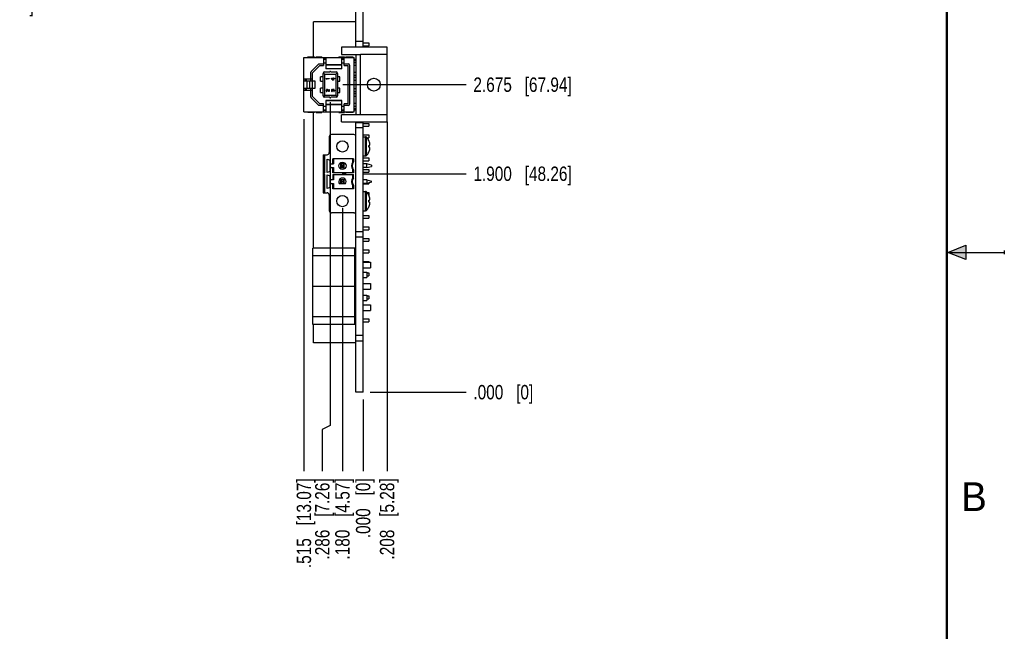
# Model space of a CAD drawing. Header units: inches. Extents: x 0 to 22, y 0 to 17.
# Tile 9 of 10: x 13.4 to 22, y 5.2 to 10.5. Entities that reach past the tile are written whole.
import ezdxf

# ---------------------------------------------------------------- set-up
doc = ezdxf.new("R2010")
doc.units = ezdxf.units.IN
doc.header["$LTSCALE"] = 1.21
doc.header["$MEASUREMENT"] = 0
doc.layers.get('0').update_dxf_attribs({"linetype": 'CONTINUOUS'})
doc.layers.add('DIMENSIONS', color=7, linetype='CONTINUOUS')
doc.styles.get("Standard").update_dxf_attribs({"font": 'txt', "width": 0.8})
doc.styles.add('TEXTSTYLE_2', font='txt')
doc.dimstyles.new('DIMSTYLE_2', dxfattribs={"dimtxt": 0.125, "dimasz": 0.18, "dimexe": 0.125, "dimexo": 0.0625, "dimgap": 0.03125, "dimtad": 0, "dimtih": 1, "dimtoh": 1, "dimdec": 3, "dimzin": 4, "dimdsep": 46, "dimtxsty": 'STANDARD', "dimblk": '_FILLED', "dimblk1": '_FILLED', "dimblk2": '_FILLED', "dimcen": 0.09, "dimadec": 0, "dimazin": 0, "dimtp": 0.01, "dimtm": 0.01, "dimtfac": 1, "dimtdec": 3, "dimtofl": 0, "dimtmove": 0, "dimatfit": 3, "dimldrblk": '_FILLED', "dimfxl": 1, "dimtolj": 1, "dimtzin": 4, "dimarcsym": 0})

# ---------------------------------------------------------------- blocks, each defined once
blk = doc.blocks.new('*D16')
at = {"layer": 'DIMENSIONS', "color": 2, "linetype": 'CONTINUOUS'}
blk.add_line((16.6358, 9.6357), (16.6358, 6.5967), dxfattribs=at)
at = {"layer": 'DIMENSIONS', "color": 2, "linetype": 'CONTINUOUS', "insert": (16.5733, 6.5342), "char_height": 0.125, "width": 1.125, "attachment_point": 3, "rotation": 90, "line_spacing_factor": 0.9}
blk.add_mtext('.208{\\Ftxt.shx;\\W1.000000;\\H0.125000; }[5.28]', dxfattribs=at)
blk = doc.blocks.new('_FILLED')
at = {"color": 0, "linetype": 'BYBLOCK'}
blk.add_solid([(0, 0), (-1, 0.174), (-1, -0.174)], dxfattribs=at)
blk = doc.blocks.new('*D17')
at = {"layer": 'DIMENSIONS', "color": 2, "linetype": 'CONTINUOUS'}
blk.add_line((16.4278, 7.2217), (16.4278, 6.5967), dxfattribs=at)
at = {"layer": 'DIMENSIONS', "color": 2, "linetype": 'CONTINUOUS', "insert": (16.3653, 6.5342), "char_height": 0.125, "width": 0.825, "attachment_point": 3, "rotation": 90, "line_spacing_factor": 0.9}
blk.add_mtext('.000{\\Ftxt.shx;\\W1.000000;\\H0.125000; }[0]', dxfattribs=at)
blk = doc.blocks.new('*D18')
at = {"layer": 'DIMENSIONS', "color": 2, "linetype": 'CONTINUOUS'}
blk.add_line((15.913, 9.6595), (15.913, 6.5967), dxfattribs=at)
at = {"layer": 'DIMENSIONS', "color": 2, "linetype": 'CONTINUOUS', "insert": (15.8505, 6.5342), "char_height": 0.125, "width": 1.225, "attachment_point": 3, "rotation": 90, "line_spacing_factor": 0.9}
blk.add_mtext('.515{\\Ftxt.shx;\\W1.000000;\\H0.125000; }[13.07]', dxfattribs=at)
blk = doc.blocks.new('*D19')
at = {"layer": 'DIMENSIONS', "color": 2, "linetype": 'CONTINUOUS'}
blk.add_line((16.2477, 8.8835), (16.2477, 6.5967), dxfattribs=at)
at = {"layer": 'DIMENSIONS', "color": 2, "linetype": 'CONTINUOUS', "insert": (16.1852, 6.5342), "char_height": 0.125, "width": 1.125, "attachment_point": 3, "rotation": 90, "line_spacing_factor": 0.9}
blk.add_mtext('.180{\\Ftxt.shx;\\W1.000000;\\H0.125000; }[4.57]', dxfattribs=at)
blk = doc.blocks.new('*D20')
at = {"layer": 'DIMENSIONS', "color": 2, "linetype": 'CONTINUOUS'}
for p, q in [((16.1418, 9.8059), (16.1418, 6.9942)), ((16.1418, 6.9942), (16.073, 6.9602)), ((16.073, 6.9602), (16.073, 6.5967))]:
    blk.add_line(p, q, dxfattribs=at)
at = {"layer": 'DIMENSIONS', "color": 2, "linetype": 'CONTINUOUS', "insert": (16.0105, 6.5342), "char_height": 0.125, "width": 1.125, "attachment_point": 3, "rotation": 90, "line_spacing_factor": 0.9}
blk.add_mtext('.286{\\Ftxt.shx;\\W1.000000;\\H0.125000; }[7.26]', dxfattribs=at)
blk = doc.blocks.new('*D21')
at = {"layer": 'DIMENSIONS', "color": 2, "linetype": 'CONTINUOUS'}
blk.add_line((16.4283, 9.1842), (17.3233, 9.1842), dxfattribs=at)
at = {"layer": 'DIMENSIONS', "color": 2, "linetype": 'CONTINUOUS', "insert": (17.3858, 9.2467), "char_height": 0.125, "width": 1.325, "attachment_point": 1, "line_spacing_factor": 0.9}
blk.add_mtext('1.900{\\Ftxt.shx;\\W1.000000;\\H0.125000; }[48.26]', dxfattribs=at)
blk = doc.blocks.new('*D22')
at = {"layer": 'DIMENSIONS', "color": 2, "linetype": 'CONTINUOUS'}
blk.add_line((16.4903, 7.2842), (17.3233, 7.2842), dxfattribs=at)
at = {"layer": 'DIMENSIONS', "color": 2, "linetype": 'CONTINUOUS', "insert": (17.3858, 7.3467), "char_height": 0.125, "width": 0.825, "attachment_point": 1, "line_spacing_factor": 0.9}
blk.add_mtext('.000{\\Ftxt.shx;\\W1.000000;\\H0.125000; }[0]', dxfattribs=at)
blk = doc.blocks.new('*D23')
at = {"layer": 'DIMENSIONS', "color": 2, "linetype": 'CONTINUOUS'}
blk.add_line((16.2519, 9.9589), (17.3233, 9.9589), dxfattribs=at)
at = {"layer": 'DIMENSIONS', "color": 2, "linetype": 'CONTINUOUS', "insert": (17.3858, 10.0214), "char_height": 0.125, "width": 1.325, "attachment_point": 1, "line_spacing_factor": 0.9}
blk.add_mtext('2.675{\\Ftxt.shx;\\W1.000000;\\H0.125000; }[67.94]', dxfattribs=at)
blk = doc.blocks.new('*D24')
at = {"layer": 'DIMENSIONS', "color": 2, "linetype": 'CONTINUOUS'}
blk.add_line((11.5192, 10.6542), (12.5212, 10.6542), dxfattribs=at)
at = {"layer": 'DIMENSIONS', "color": 2, "linetype": 'CONTINUOUS', "insert": (12.5837, 10.7167), "char_height": 0.125, "width": 1.525, "attachment_point": 1, "line_spacing_factor": 0.9}
blk.add_mtext('3X 3.370{\\Ftxt.shx;\\W1.000000;\\H0.125000; }[85.6]', dxfattribs=at)

msp = doc.modelspace()

# ---------------------------------------------------------------- hatches: boundary and pattern name
at = {"linetype": 'CONTINUOUS'}
msp.add_hatch(color=2, dxfattribs=at).paths.add_polyline_path([(21.6663, 8.5625), (21.6663, 8.4375), (21.51, 8.5)])

# ---------------------------------------------------------------- linework, layer by layer
at = {"color": 7, "linetype": 'CONTINUOUS'}
for p, q in [((16.3658, 10.2842), (16.3658, 13.6842)), ((16.4278, 10.2842), (16.4278, 13.6842)), ((15.9958, 10.2003), (15.9958, 10.5042)), ((16.3658, 10.5042), (15.9958, 10.5042)), ((16.6358, 10.2842), (16.2408, 10.2842)), ((16.2408, 10.2842), (16.2408, 10.2209)), ((16.4278, 10.3342), (16.3658, 10.3342)), ((16.3658, 10.2872), (16.4278, 10.2872)), ((16.4278, 10.3217), (16.4778, 10.3217)), ((16.4278, 10.2967), (16.4778, 10.2967)), ((16.4778, 10.3217), (16.4778, 10.2967)), ((16.6358, 9.6342), (16.6358, 10.2842)), ((15.913, 9.722), (15.913, 10.1959)), ((15.913, 10.1959), (16.3485, 10.1959)), ((15.9465, 10.1959), (15.9465, 10.2003)), ((15.9465, 10.2003), (16.0052, 10.2003)), ((16.0052, 10.2003), (16.0052, 10.1959)), ((16.0187, 10.2003), (16.0187, 10.1959)), ((16.0187, 10.2003), (16.068, 10.2003)), ((16.068, 10.1959), (16.068, 10.2003)), ((16.0847, 10.1959), (16.0847, 10.1253)), ((16.0847, 10.1834), (16.1044, 10.1834)), ((16.1044, 10.1959), (16.1044, 10.0963)), ((16.2156, 10.2003), (16.2648, 10.2003)), ((16.2156, 10.2003), (16.2156, 10.1959)), ((16.2408, 10.2217), (16.4058, 10.2217)), ((16.2408, 10.2209), (16.4058, 10.2209)), ((16.2422, 10.0963), (16.2422, 10.1959)), ((16.2422, 10.1834), (16.2619, 10.1834)), ((16.2619, 10.1253), (16.2619, 10.1959)), ((16.2648, 10.1959), (16.2648, 10.2003)), ((16.2784, 10.2003), (16.3371, 10.2003)), ((16.2784, 10.1959), (16.2784, 10.2003)), ((16.3371, 10.2003), (16.3371, 10.1959)), ((16.3485, 9.722), (16.3485, 10.1959)), ((16.3658, 10.2209), (16.3658, 9.6974)), ((16.4058, 9.6967), (16.4058, 10.2217)), ((16.6358, 10.2202), (16.4058, 10.2202)), ((16.0397, 10.1362), (15.9775, 10.074)), ((16.0528, 10.1253), (15.9886, 10.0611)), ((16.0467, 10.1391), (16.0847, 10.1391)), ((16.0528, 10.1253), (16.0847, 10.1253)), ((16.0847, 10.1794), (16.1044, 10.1794)), ((16.0847, 10.1497), (16.1044, 10.1497)), ((16.2422, 10.1315), (16.1044, 10.1315)), ((16.2422, 10.1292), (16.1044, 10.1292)), ((16.1044, 10.0984), (16.2422, 10.0984)), ((16.2422, 10.1794), (16.2619, 10.1794)), ((16.2422, 10.1497), (16.2619, 10.1497)), ((16.2619, 10.1391), (16.2991, 10.1391)), ((16.2619, 10.1253), (16.2949, 10.1253)), ((16.2949, 10.1253), (16.2949, 9.7926)), ((16.3089, 10.1292), (16.3089, 9.7887)), ((16.3508, 9.7483), (16.3508, 10.1696)), ((16.3658, 10.1499), (16.3508, 10.1499)), ((16.3658, 10.1243), (16.3508, 10.1243)), ((15.9747, 10.0082), (15.9747, 10.067)), ((15.9886, 9.8568), (15.9886, 10.0611)), ((16.0792, 10.0278), (16.0586, 10.0278)), ((16.0586, 9.9885), (16.0586, 10.0278)), ((16.0792, 9.8605), (16.0792, 10.0574)), ((16.0806, 10.063), (16.0941, 10.0495)), ((16.091, 10.0692), (16.1372, 10.0692)), ((16.0941, 10.0495), (16.1894, 10.0495)), ((16.0941, 9.8684), (16.0941, 10.0495)), ((16.2422, 10.0963), (16.1044, 10.0963)), ((16.1067, 10.0118), (16.1319, 10.0118)), ((16.1067, 10.0087), (16.1067, 10.0118)), ((16.1319, 10.0118), (16.1319, 10.0087)), ((16.1463, 10.0692), (16.1926, 10.0692)), ((16.1526, 10.0142), (16.1671, 10.0142)), ((16.1526, 10.011), (16.1526, 10.0142)), ((16.1671, 10.0194), (16.1703, 10.0194)), ((16.1671, 10.0142), (16.1671, 10.0194)), ((16.1703, 10.0194), (16.1703, 10.0142)), ((16.1703, 10.0142), (16.1778, 10.0142)), ((16.1778, 10.0142), (16.1778, 10.011)), ((16.2029, 10.063), (16.1894, 10.0495)), ((16.1894, 10.0495), (16.1894, 9.8684)), ((16.2044, 10.0574), (16.2044, 9.8605)), ((16.225, 10.0278), (16.2044, 10.0278)), ((16.225, 9.9885), (16.225, 10.0278)), ((16.3658, 10.0633), (16.3508, 10.0633)), ((16.3658, 10.0377), (16.3508, 10.0377)), ((16.3658, 10.02), (16.3508, 10.02)), ((15.913, 10.0082), (15.9886, 10.0082)), ((16.0103, 9.9885), (15.913, 9.9885)), ((15.913, 9.9294), (16.0103, 9.9294)), ((15.9256, 9.9885), (15.9256, 10.0082)), ((15.9256, 9.9097), (15.9256, 9.9294)), ((15.9327, 10.0082), (15.9327, 9.9885)), ((15.9327, 9.9294), (15.9327, 9.9097)), ((15.9382, 9.9885), (15.9382, 9.9294)), ((15.9636, 9.9294), (15.9636, 9.9885)), ((15.9709, 10.0082), (15.9709, 9.9885)), ((15.9709, 9.9294), (15.9709, 9.9097)), ((15.9737, 9.9885), (15.9737, 10.0082)), ((15.9737, 9.9097), (15.9737, 9.9294)), ((16.0093, 9.9885), (16.0093, 9.9294)), ((16.0103, 9.9294), (16.0103, 9.9885)), ((16.0586, 9.9885), (16.0792, 9.9885)), ((16.0792, 9.9294), (16.0586, 9.9294)), ((16.0586, 9.89), (16.0586, 9.9294)), ((16.1067, 10.0087), (16.1105, 10.0055)), ((16.1148, 10.0055), (16.1105, 10.0055)), ((16.1319, 10.0087), (16.111, 10.0087)), ((16.1148, 10.0055), (16.111, 10.0087)), ((16.1526, 10.011), (16.1671, 9.9984)), ((16.1671, 10.011), (16.1569, 10.011)), ((16.1671, 10.0021), (16.1569, 10.011)), ((16.1671, 10.0021), (16.1671, 10.011)), ((16.1703, 9.9984), (16.1671, 9.9984)), ((16.1778, 10.011), (16.1703, 10.011)), ((16.1703, 10.011), (16.1703, 9.9984)), ((16.2044, 9.9885), (16.225, 9.9885)), ((16.225, 9.9294), (16.2044, 9.9294)), ((16.225, 9.89), (16.225, 9.9294)), ((16.3658, 9.9963), (16.3508, 9.9963)), ((16.4648, 9.9592), (16.4653, 9.9592)), ((16.4843, 9.9963), (16.4796, 9.9963)), ((16.4843, 10.0009), (16.4843, 9.9963)), ((16.5768, 9.9592), (16.5763, 9.9592)), ((15.913, 9.9097), (15.9886, 9.9097)), ((15.9747, 9.8509), (15.9747, 9.9097)), ((15.9775, 9.8439), (16.0397, 9.7817)), ((15.9886, 9.8568), (16.0516, 9.7926)), ((16.0586, 9.89), (16.0792, 9.89)), ((16.0806, 9.8549), (16.0941, 9.8684)), ((16.1372, 9.8487), (16.091, 9.8487)), ((16.0941, 9.8684), (16.1894, 9.8684)), ((16.1073, 9.9123), (16.1067, 9.9091)), ((16.1067, 9.907), (16.1067, 9.9091)), ((16.1067, 9.907), (16.1073, 9.9033)), ((16.1083, 9.9144), (16.1073, 9.9123)), ((16.1073, 9.9033), (16.1083, 9.9012)), ((16.1105, 9.9165), (16.1083, 9.9144)), ((16.1083, 9.9012), (16.1105, 9.8991)), ((16.1094, 9.9086), (16.11, 9.9112)), ((16.1094, 9.9086), (16.1094, 9.9065)), ((16.11, 9.9039), (16.1094, 9.9065)), ((16.11, 9.9112), (16.111, 9.9128)), ((16.111, 9.9023), (16.11, 9.9039)), ((16.1126, 9.917), (16.1105, 9.9165)), ((16.1105, 9.8991), (16.1126, 9.8986)), ((16.111, 9.9128), (16.1126, 9.9138)), ((16.1126, 9.9012), (16.111, 9.9023)), ((16.1126, 9.917), (16.1137, 9.917)), ((16.1137, 9.9138), (16.1126, 9.9138)), ((16.1126, 9.9012), (16.1126, 9.8986)), ((16.1159, 9.9165), (16.1137, 9.917)), ((16.1137, 9.9138), (16.1159, 9.9128)), ((16.1175, 9.9154), (16.1159, 9.9165)), ((16.1159, 9.9128), (16.1293, 9.8981)), ((16.1293, 9.9023), (16.1175, 9.9154)), ((16.1293, 9.917), (16.1319, 9.917)), ((16.1293, 9.9023), (16.1293, 9.917)), ((16.1319, 9.8981), (16.1293, 9.8981)), ((16.1319, 9.917), (16.1319, 9.8981)), ((16.1926, 9.8487), (16.1463, 9.8487)), ((16.1531, 9.9117), (16.1526, 9.9081)), ((16.1526, 9.907), (16.1526, 9.9081)), ((16.1526, 9.907), (16.1531, 9.9033)), ((16.1542, 9.9138), (16.1531, 9.9117)), ((16.1531, 9.9033), (16.1542, 9.9012)), ((16.1564, 9.9159), (16.1542, 9.9138)), ((16.1542, 9.9012), (16.1564, 9.8991)), ((16.1553, 9.9086), (16.1558, 9.9112)), ((16.1553, 9.9086), (16.1553, 9.9065)), ((16.1558, 9.9039), (16.1553, 9.9065)), ((16.1558, 9.9112), (16.1569, 9.9128)), ((16.1569, 9.9023), (16.1558, 9.9039)), ((16.1585, 9.9165), (16.1564, 9.9159)), ((16.1564, 9.8991), (16.1585, 9.8986)), ((16.1569, 9.9128), (16.1585, 9.9138)), ((16.1585, 9.9012), (16.1569, 9.9023)), ((16.1585, 9.9165), (16.1596, 9.9165)), ((16.1596, 9.9138), (16.1585, 9.9138)), ((16.1585, 9.9012), (16.1585, 9.8986)), ((16.1617, 9.9159), (16.1596, 9.9165)), ((16.1596, 9.9138), (16.1617, 9.9128)), ((16.1633, 9.9149), (16.1617, 9.9159)), ((16.1617, 9.9128), (16.1628, 9.9117)), ((16.1628, 9.9117), (16.1639, 9.9086)), ((16.1649, 9.9128), (16.1633, 9.9149)), ((16.1639, 9.9065), (16.1639, 9.9086)), ((16.166, 9.9065), (16.1639, 9.9065)), ((16.166, 9.9154), (16.1649, 9.9128)), ((16.1676, 9.9165), (16.166, 9.9154)), ((16.166, 9.9086), (16.1665, 9.9117)), ((16.166, 9.9086), (16.166, 9.9065)), ((16.1665, 9.9117), (16.1676, 9.9133)), ((16.1698, 9.917), (16.1676, 9.9165)), ((16.1676, 9.9133), (16.1698, 9.9144)), ((16.1698, 9.917), (16.1719, 9.917)), ((16.1719, 9.9144), (16.1698, 9.9144)), ((16.1735, 9.9165), (16.1719, 9.917)), ((16.1719, 9.9144), (16.173, 9.9138)), ((16.173, 9.9012), (16.1719, 9.9007)), ((16.1719, 9.8981), (16.1719, 9.9007)), ((16.1719, 9.8981), (16.1735, 9.8986)), ((16.173, 9.9138), (16.174, 9.9128)), ((16.174, 9.9023), (16.173, 9.9012)), ((16.1751, 9.9154), (16.1735, 9.9165)), ((16.1735, 9.8986), (16.1751, 9.8997)), ((16.174, 9.9128), (16.1746, 9.9117)), ((16.1746, 9.9033), (16.174, 9.9023)), ((16.1746, 9.9117), (16.1751, 9.9091)), ((16.1751, 9.906), (16.1746, 9.9033)), ((16.1762, 9.9138), (16.1751, 9.9154)), ((16.1751, 9.906), (16.1751, 9.9091)), ((16.1751, 9.8997), (16.1762, 9.9012)), ((16.1773, 9.9117), (16.1762, 9.9138)), ((16.1762, 9.9012), (16.1773, 9.9033)), ((16.1778, 9.9096), (16.1773, 9.9117)), ((16.1773, 9.9033), (16.1778, 9.9054)), ((16.1778, 9.9096), (16.1778, 9.9054)), ((16.2029, 9.8549), (16.1894, 9.8684)), ((16.2044, 9.89), (16.225, 9.89)), ((16.3658, 9.9215), (16.3508, 9.9215)), ((16.3658, 9.8979), (16.3508, 9.8979)), ((16.3658, 9.8802), (16.3508, 9.8802)), ((16.3658, 9.8546), (16.3508, 9.8546)), ((16.4843, 9.9215), (16.48, 9.9215)), ((16.4843, 9.9215), (16.4843, 9.9174)), ((16.0847, 9.7788), (16.0467, 9.7788)), ((16.0847, 9.7926), (16.0516, 9.7926)), ((16.0847, 9.722), (16.0847, 9.7926)), ((16.1044, 9.7682), (16.0847, 9.7682)), ((16.2422, 9.8215), (16.1044, 9.8215)), ((16.1044, 9.8215), (16.1044, 9.722)), ((16.2422, 9.8195), (16.1044, 9.8195)), ((16.1044, 9.7886), (16.2422, 9.7886)), ((16.1044, 9.7864), (16.2422, 9.7864)), ((16.2422, 9.722), (16.2422, 9.8215)), ((16.2619, 9.7682), (16.2422, 9.7682)), ((16.2949, 9.7926), (16.2619, 9.7926)), ((16.2619, 9.722), (16.2619, 9.7926)), ((16.2991, 9.7788), (16.2619, 9.7788)), ((16.3658, 9.7936), (16.3508, 9.7936)), ((16.3658, 9.768), (16.3508, 9.768)), ((15.913, 9.722), (16.3485, 9.722)), ((15.9465, 9.7176), (15.9465, 9.722)), ((16.0052, 9.7176), (15.9465, 9.7176)), ((15.9958, 8.5362), (15.9958, 9.7176)), ((16.0052, 9.722), (16.0052, 9.7176)), ((16.0187, 9.722), (16.0187, 9.7176)), ((16.0187, 9.7176), (16.068, 9.7176)), ((16.068, 9.7176), (16.068, 9.722)), ((16.0847, 9.7385), (16.1044, 9.7385)), ((16.1044, 9.7345), (16.0847, 9.7345)), ((16.2156, 9.722), (16.2156, 9.7176)), ((16.2156, 9.7176), (16.2648, 9.7176)), ((16.4058, 9.6974), (16.2408, 9.6974)), ((16.2408, 9.6342), (16.2408, 9.6974)), ((16.4058, 9.6967), (16.2408, 9.6967)), ((16.2422, 9.7385), (16.2619, 9.7385)), ((16.2619, 9.7345), (16.2422, 9.7345)), ((16.2648, 9.7176), (16.2648, 9.722)), ((16.2784, 9.7176), (16.2784, 9.722)), ((16.3371, 9.7176), (16.2784, 9.7176)), ((16.3371, 9.722), (16.3371, 9.7176)), ((16.4058, 9.6982), (16.6358, 9.6982)), ((16.2408, 9.6342), (16.6358, 9.6342)), ((16.3658, 7.2842), (16.3658, 9.6342)), ((16.3658, 9.6312), (16.4278, 9.6312)), ((16.4278, 9.5842), (16.3658, 9.5842)), ((16.4278, 7.2842), (16.4278, 9.6342)), ((16.4278, 9.6217), (16.4778, 9.6217)), ((16.4278, 9.5967), (16.4778, 9.5967)), ((16.4778, 9.6217), (16.4778, 9.5967)), ((16.1335, 9.505), (16.1335, 9.3692)), ((16.3461, 9.5247), (16.1532, 9.5247)), ((16.4278, 9.5217), (16.4778, 9.5217)), ((16.4278, 9.5058), (16.4495, 9.5058)), ((16.4495, 9.3388), (16.4495, 9.5058)), ((16.4566, 9.3418), (16.4566, 9.5029)), ((16.4778, 9.5217), (16.4778, 9.4967)), ((16.4623, 9.4967), (16.4778, 9.4967)), ((16.477, 9.4742), (16.4773, 9.4743)), ((16.477, 9.4308), (16.4773, 9.4308)), ((16.4773, 9.4138), (16.477, 9.4139)), ((16.4773, 9.4308), (16.484, 9.4308)), ((16.4773, 9.4217), (16.4778, 9.4217)), ((16.484, 9.4138), (16.4773, 9.4138)), ((16.4778, 9.4217), (16.4778, 9.4138)), ((16.0804, 9.3495), (16.1138, 9.3495)), ((16.0804, 9.3495), (16.0804, 9.0188)), ((16.0902, 9.0188), (16.0902, 9.3495)), ((16.0941, 9.192), (16.0941, 9.3495)), ((16.4278, 9.3388), (16.4495, 9.3388)), ((16.4773, 9.3703), (16.477, 9.3705)), ((16.1158, 9.3117), (16.1426, 9.3025)), ((16.1158, 9.1944), (16.1158, 9.3117)), ((16.1426, 9.2036), (16.1426, 9.3025)), ((16.1504, 9.2688), (16.1689, 9.2688)), ((16.3435, 9.3141), (16.1637, 9.3141)), ((16.1637, 9.2688), (16.1637, 9.3141)), ((16.1689, 9.3141), (16.1689, 9.2688)), ((16.2634, 9.2688), (16.2319, 9.2688)), ((16.2425, 9.2583), (16.2319, 9.2688)), ((16.2319, 9.2688), (16.2319, 9.2373)), ((16.2319, 9.2373), (16.2425, 9.2479)), ((16.2425, 9.2583), (16.2529, 9.2583)), ((16.2425, 9.2479), (16.2425, 9.2583)), ((16.2529, 9.2479), (16.2425, 9.2479)), ((16.2634, 9.2688), (16.2529, 9.2583)), ((16.2529, 9.2583), (16.2529, 9.2479)), ((16.2529, 9.2479), (16.2634, 9.2373)), ((16.2634, 9.2373), (16.2634, 9.2688)), ((16.3382, 9.2885), (16.3382, 9.3141)), ((16.3435, 9.3141), (16.3435, 9.2867)), ((16.4278, 9.3217), (16.4778, 9.3217)), ((16.4278, 9.2967), (16.4778, 9.2967)), ((16.4603, 9.2688), (16.4278, 9.2688)), ((16.4997, 9.2583), (16.4603, 9.2688)), ((16.4603, 9.2373), (16.4603, 9.2688)), ((16.4603, 9.2373), (16.4997, 9.2479)), ((16.4778, 9.3217), (16.4778, 9.2967)), ((16.4997, 9.2583), (16.4997, 9.2479)), ((16.0941, 9.192), (16.0902, 9.192)), ((16.0941, 9.1763), (16.0902, 9.1763)), ((16.0941, 9.0188), (16.0941, 9.1763)), ((16.1426, 9.2036), (16.1158, 9.1944)), ((16.1158, 9.1739), (16.1426, 9.1647)), ((16.1158, 9.0566), (16.1158, 9.1739)), ((16.1426, 9.0658), (16.1426, 9.1647)), ((16.1504, 9.2373), (16.1689, 9.2373)), ((16.1637, 9.192), (16.1637, 9.2373)), ((16.3435, 9.192), (16.1637, 9.192)), ((16.1637, 9.1763), (16.3435, 9.1763)), ((16.1637, 9.1763), (16.1637, 9.131)), ((16.1689, 9.2373), (16.1689, 9.192)), ((16.1689, 9.1763), (16.1689, 9.131)), ((16.2319, 9.2373), (16.2634, 9.2373)), ((16.2477, 9.1842), (16.2752, 9.1915)), ((16.2752, 9.1768), (16.2477, 9.1842)), ((16.2752, 9.1915), (16.2752, 9.1768)), ((16.3382, 9.192), (16.3382, 9.2176)), ((16.3382, 9.1507), (16.3382, 9.1763)), ((16.3435, 9.2194), (16.3435, 9.192)), ((16.3435, 9.1489), (16.3435, 9.1763)), ((16.4603, 9.2373), (16.4278, 9.2373)), ((16.4278, 9.2217), (16.4778, 9.2217)), ((16.4278, 9.1967), (16.4778, 9.1967)), ((16.4778, 9.2217), (16.4778, 9.1967)), ((16.1689, 9.131), (16.1504, 9.131)), ((16.1504, 9.0995), (16.1689, 9.0995)), ((16.1637, 9.0542), (16.1637, 9.0995)), ((16.1689, 9.0995), (16.1689, 9.0542)), ((16.2723, 9.0956), (16.2231, 9.0956)), ((16.2634, 9.131), (16.2319, 9.131)), ((16.2425, 9.1205), (16.2319, 9.131)), ((16.2319, 9.131), (16.2319, 9.0995)), ((16.2319, 9.0995), (16.2425, 9.1101)), ((16.2319, 9.0995), (16.2634, 9.0995)), ((16.2425, 9.1205), (16.2529, 9.1205)), ((16.2425, 9.1101), (16.2425, 9.1205)), ((16.2529, 9.1101), (16.2425, 9.1101)), ((16.2634, 9.131), (16.2529, 9.1205)), ((16.2529, 9.1205), (16.2529, 9.1101)), ((16.2529, 9.1101), (16.2634, 9.0995)), ((16.2634, 9.0995), (16.2634, 9.131)), ((16.3382, 9.0542), (16.3382, 9.0798)), ((16.3435, 9.0816), (16.3435, 9.0542)), ((16.4603, 9.131), (16.4278, 9.131)), ((16.4603, 9.0995), (16.4278, 9.0995)), ((16.4278, 9.0967), (16.4778, 9.0967)), ((16.4603, 9.131), (16.4997, 9.1205)), ((16.4603, 9.131), (16.4603, 9.0995)), ((16.4997, 9.1101), (16.4603, 9.0995)), ((16.4778, 9.1042), (16.4778, 9.0967)), ((16.4997, 9.1101), (16.4997, 9.1205)), ((16.0804, 9.0188), (16.1138, 9.0188)), ((16.1426, 9.0658), (16.1158, 9.0566)), ((16.1335, 8.9991), (16.1335, 8.8633)), ((16.3435, 9.0542), (16.1637, 9.0542)), ((16.4278, 9.0295), (16.4495, 9.0295)), ((16.4495, 8.8625), (16.4495, 9.0295)), ((16.4566, 8.8654), (16.4566, 9.0265)), ((16.4611, 9.0217), (16.4778, 9.0217)), ((16.477, 8.9978), (16.4773, 8.998)), ((16.4776, 8.9967), (16.4778, 8.9967)), ((16.4778, 9.0217), (16.4778, 8.9967)), ((16.477, 8.9544), (16.4773, 8.9545)), ((16.4773, 8.9375), (16.477, 8.9375)), ((16.4773, 8.9545), (16.484, 8.9545)), ((16.484, 8.9375), (16.4773, 8.9375)), ((16.3461, 8.8436), (16.1532, 8.8436)), ((16.4278, 8.8625), (16.4495, 8.8625)), ((16.4278, 8.8217), (16.4778, 8.8217)), ((16.4773, 8.894), (16.477, 8.8941)), ((16.4778, 8.8217), (16.4778, 8.7967)), ((16.4278, 8.7967), (16.4778, 8.7967)), ((16.4278, 8.6789), (16.3658, 8.6789)), ((16.4278, 8.7217), (16.4778, 8.7217)), ((16.4278, 8.6967), (16.4778, 8.6967)), ((16.4778, 8.7217), (16.4778, 8.6967)), ((16.4278, 8.6319), (16.3658, 8.6319)), ((16.4278, 8.6217), (16.4778, 8.6217)), ((16.4278, 8.5967), (16.4778, 8.5967)), ((16.4778, 8.6217), (16.4778, 8.5967)), ((16.3568, 8.5362), (15.9918, 8.5362)), ((15.9918, 7.8722), (15.9918, 8.5362)), ((16.3568, 7.8722), (16.3568, 8.5362)), ((16.4278, 8.5217), (16.4778, 8.5217)), ((16.4278, 8.4967), (16.4778, 8.4967)), ((16.4778, 8.5217), (16.4778, 8.4967)), ((16.3568, 8.4691), (15.9918, 8.4691)), ((16.3568, 8.4142), (16.3658, 8.4142)), ((16.4278, 8.4217), (16.4778, 8.4217)), ((16.4278, 8.4142), (16.4908, 8.4142)), ((16.4778, 8.4217), (16.4778, 8.4142)), ((16.4908, 8.4142), (16.4908, 8.3642)), ((16.3568, 8.3642), (16.3658, 8.3642)), ((16.3568, 8.3282), (16.3658, 8.3282)), ((16.4278, 8.3642), (16.4908, 8.3642)), ((16.4278, 8.3282), (16.4588, 8.3282)), ((16.4588, 8.3282), (16.4588, 8.2802)), ((16.4588, 8.3217), (16.4778, 8.3217)), ((16.4778, 8.3217), (16.4778, 8.2967)), ((16.4278, 8.2802), (16.4588, 8.2802)), ((16.4278, 8.2292), (16.4908, 8.2292)), ((16.4588, 8.2967), (16.4778, 8.2967)), ((16.4908, 8.2292), (16.4908, 8.1792)), ((16.3568, 8.2036), (15.9918, 8.2036)), ((16.4278, 8.1792), (16.4908, 8.1792)), ((16.3568, 8.0802), (16.3658, 8.0802)), ((16.3568, 8.0442), (16.3658, 8.0442)), ((16.4278, 8.1282), (16.4588, 8.1282)), ((16.4278, 8.0802), (16.4588, 8.0802)), ((16.4278, 8.0442), (16.4908, 8.0442)), ((16.4588, 8.1282), (16.4588, 8.0802)), ((16.4588, 8.1217), (16.4778, 8.1217)), ((16.4588, 8.0967), (16.4778, 8.0967)), ((16.4778, 8.1217), (16.4778, 8.0967)), ((16.4908, 8.0442), (16.4908, 7.9942)), ((16.3568, 7.9942), (16.3658, 7.9942)), ((16.4278, 7.9942), (16.4908, 7.9942)), ((16.3568, 7.9381), (15.9918, 7.9381)), ((16.4278, 7.9217), (16.4778, 7.9217)), ((16.4278, 7.8967), (16.4778, 7.8967)), ((16.4778, 7.9217), (16.4778, 7.8967)), ((16.3568, 7.8722), (15.9918, 7.8722)), ((15.9958, 7.7142), (15.9958, 7.8722)), ((16.3658, 7.7142), (15.9958, 7.7142)), ((16.4278, 7.7759), (16.3658, 7.7759)), ((16.4278, 7.7289), (16.3658, 7.7289)), ((16.4278, 7.2842), (16.3658, 7.2842))]:
    msp.add_line(p, q, dxfattribs=at)
at = {"color": 2, "linetype": 'CONTINUOUS'}
for p, q in [((21.51, 8.5), (21.6663, 8.5625)), ((21.6663, 8.5625), (21.6663, 8.4375)), ((21.51, 8.5), (22, 8.5)), ((21.6663, 8.4375), (21.51, 8.5)), ((22, 8.515), (22, 8.485))]:
    msp.add_line(p, q, dxfattribs=at)
at = {"color": 7, "linetype": 'CONTINUOUS', "const_width": 0.02}
msp.add_lwpolyline([(21.5, 0.5), (21.5, 16.5)], dxfattribs=at)
at = {"color": 7, "linetype": 'CONTINUOUS'}
for centre, radius in [((16.5208, 9.9592), 0.056), ((16.5208, 9.9592), 0.0555), ((16.2477, 9.4223), 0.0492), ((16.2477, 9.2531), 0.0315), ((16.2477, 8.946), 0.0492)]:
    msp.add_circle(centre, radius, dxfattribs=at)
for centre, radius, start, end in [((16.3485, 10.2311), 0.05, 270, 290.27495), ((16.0467, 10.1292), 0.00984, 90, 135), ((16.2991, 10.1292), 0.00984, 0, 90), ((16.341, 10.1696), 0.00984, 0, 40.5358), ((16.3485, 10.2311), 0.0625, 272.16534, 286.09381), ((15.9845, 10.067), 0.00984, 135, 180), ((16.091, 10.0574), 0.0118, 90, 180), ((16.1418, 10.0692), 0.00453, 0, 180), ((16.1926, 10.0574), 0.0118, 0, 90), ((15.9845, 9.8509), 0.00984, 180, 225), ((16.091, 9.8605), 0.0118, 180, 270), ((16.1418, 9.8487), 0.00453, 180, 360), ((16.1926, 9.8605), 0.0118, 270, 360), ((16.0467, 9.7887), 0.00984, 225, 270), ((16.2991, 9.7887), 0.00984, 270, 360), ((16.341, 9.7483), 0.00984, 319.4642, 360), ((16.3485, 9.6868), 0.05, 69.72505, 90), ((16.3485, 9.6868), 0.0625, 73.90619, 87.83466), ((16.1532, 9.505), 0.0197, 90, 180), ((16.3461, 9.505), 0.0197, 0, 90), ((16.4495, 9.4958), 0.01, 44.80731, 90), ((16.3755, 9.4223), 0.1143, 27.06229, 44.80731), ((16.3746, 9.4224), 0.1147, 26.5511, 26.84726), ((16.3425, 9.4223), 0.1348, 356.39597, 3.60395), ((16.3755, 9.4223), 0.114, 17.8829, 26.7492), ((16.4024, 9.4347), 0.0846, 3.97234, 15.53292), ((16.1138, 9.3692), 0.0197, 270, 360), ((16.4495, 9.3488), 0.01, 270, 315.19269), ((16.3755, 9.4223), 0.1143, 315.19269, 332.93771), ((16.3746, 9.4223), 0.1147, 333.15274, 333.4489), ((16.3755, 9.4223), 0.114, 333.2508, 342.1171), ((16.4024, 9.41), 0.0846, 344.46708, 356.02766), ((16.1504, 9.2767), 0.00787, 180, 270), ((16.3855, 9.2531), 0.0591, 143.1301, 216.8699), ((16.3855, 9.2531), 0.0538, 141.29582, 218.70418), ((16.2269, 8.9544), 0.3521, 70.66456, 71.57163), ((16.1504, 9.2294), 0.00787, 90, 180), ((16.2269, 9.5517), 0.3521, 288.42837, 289.33544), ((16.1504, 9.1389), 0.00787, 180, 270), ((16.1504, 9.0916), 0.00787, 90, 180), ((16.2477, 9.1153), 0.0315, 321.31781, 218.68219), ((16.3855, 9.1153), 0.0591, 143.1301, 216.8699), ((16.3855, 9.1153), 0.0538, 141.29582, 218.70418), ((16.2293, 8.8234), 0.3449, 70.65508, 71.58111), ((16.2269, 9.4139), 0.3521, 288.42837, 289.33544), ((16.1138, 8.9991), 0.0197, 0, 90), ((16.4495, 9.0195), 0.01, 44.80731, 90), ((16.3755, 8.946), 0.1143, 27.06229, 44.80731), ((16.3746, 8.946), 0.1147, 26.5511, 26.84726), ((16.3755, 8.946), 0.114, 17.8829, 26.7492), ((16.3425, 8.946), 0.1348, 356.39597, 3.60395), ((16.3755, 8.946), 0.114, 333.2508, 342.1171), ((16.4024, 8.9583), 0.0846, 3.97234, 15.53292), ((16.4024, 8.9336), 0.0846, 344.46708, 356.02766), ((16.1532, 8.8633), 0.0197, 180, 270), ((16.3461, 8.8633), 0.0197, 270, 360), ((16.4495, 8.8725), 0.01, 270, 315.19269), ((16.3755, 8.946), 0.1143, 315.19269, 332.93771), ((16.3746, 8.946), 0.1147, 333.15274, 333.4489)]:
    msp.add_arc(centre, radius, start, end, dxfattribs=at)
for points, knots in [([(16.484, 9.4308), (16.4843, 9.4316), (16.485, 9.4332), (16.4859, 9.4356), (16.4865, 9.4381), (16.4868, 9.4397), (16.4869, 9.4405)], [0, 0, 0, 0, 0.257301, 0.508941, 0.756086, 1, 1, 1, 1]), ([(16.4869, 9.4041), (16.4868, 9.405), (16.4865, 9.4066), (16.4859, 9.4091), (16.485, 9.4115), (16.4843, 9.4131), (16.484, 9.4138)], [0, 0, 0, 0, 0.243914, 0.491059, 0.742699, 1, 1, 1, 1]), ([(16.484, 8.9545), (16.4843, 8.9553), (16.485, 8.9568), (16.4859, 8.9593), (16.4865, 8.9617), (16.4868, 8.9633), (16.4869, 8.9642)], [0, 0, 0, 0, 0.257301, 0.508941, 0.756086, 1, 1, 1, 1]), ([(16.4869, 8.9278), (16.4868, 8.9286), (16.4865, 8.9302), (16.4859, 8.9327), (16.485, 8.9351), (16.4843, 8.9367), (16.484, 8.9375)], [0, 0, 0, 0, 0.243914, 0.491059, 0.742699, 1, 1, 1, 1])]:
    msp.add_open_spline(points, degree=3, knots=knots, dxfattribs=at)

# ---------------------------------------------------------------- texts
at = {"color": 2, "linetype": 'CONTINUOUS', "insert": (21.625, 6.5), "char_height": 0.25, "width": 0.25, "attachment_point": 1, "line_spacing_factor": 0.9, "style": 'TEXTSTYLE_2'}
msp.add_mtext('B', dxfattribs=at)

# ---------------------------------------------------------------- dimensions: what is measured, and where the dimension line sits
at = {"layer": 'DIMENSIONS', "color": 2, "linetype": 'CONTINUOUS'}
dim = msp.add_ordinate_dim(feature_location=(11.5192, 10.6542), offset=(1.002, 0), dtype=0, origin=(11.4567, 7.2842), text='3X <>', dimstyle='DIMSTYLE_2', dxfattribs=at)
dim.commit()
dim.dimension.update_dxf_attribs({"geometry": '*D24', "text_midpoint": (13.3462, 10.6542)})
for feature_location, offset, dtype, origin, picture, middle in [((16.2519, 9.9589), (1.0714, 0), 0, (16.1894, 7.2842), '*D23', (18.0483, 9.9589)), ((16.1417762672, 9.8058927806), (-0.0688087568, -3.2092362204), 0, (16.4277920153, 9.8683927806), '*D20', (16.0729675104, 5.9716565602)), ((15.913, 9.6595), (0, -3.0629), 1, (16.4278, 9.722), '*D18', (15.913, 5.9217)), ((16.6358, 9.6357), (0, -3.039), 1, (16.4278, 7.2842), '*D16', (16.6358, 5.9717)), ((16.4283, 9.1842), (0.895, 0), 0, (16.4278, 7.2842), '*D21', (18.0483, 9.1842)), ((16.2477, 8.8835), (0, -2.2868), 1, (16.4278, 8.946), '*D19', (16.2477, 5.9717)), ((16.4277920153, 7.2216565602), (0, -0.625), 1, (16.4277920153, 7.2841565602), '*D17', (16.4277920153, 6.1216565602)), ((16.4902920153, 7.2841565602), (0.833, 0), 0, (16.4277920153, 7.2841565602), '*D22', (17.7982920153, 7.2841565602))]:
    dim = msp.add_ordinate_dim(feature_location=feature_location, offset=offset, dtype=dtype, origin=origin, dimstyle='DIMSTYLE_2', dxfattribs=at)
    dim.commit()
    dim.dimension.update_dxf_attribs({"geometry": picture, "text_midpoint": middle})

doc.saveas('drawing.dxf')
